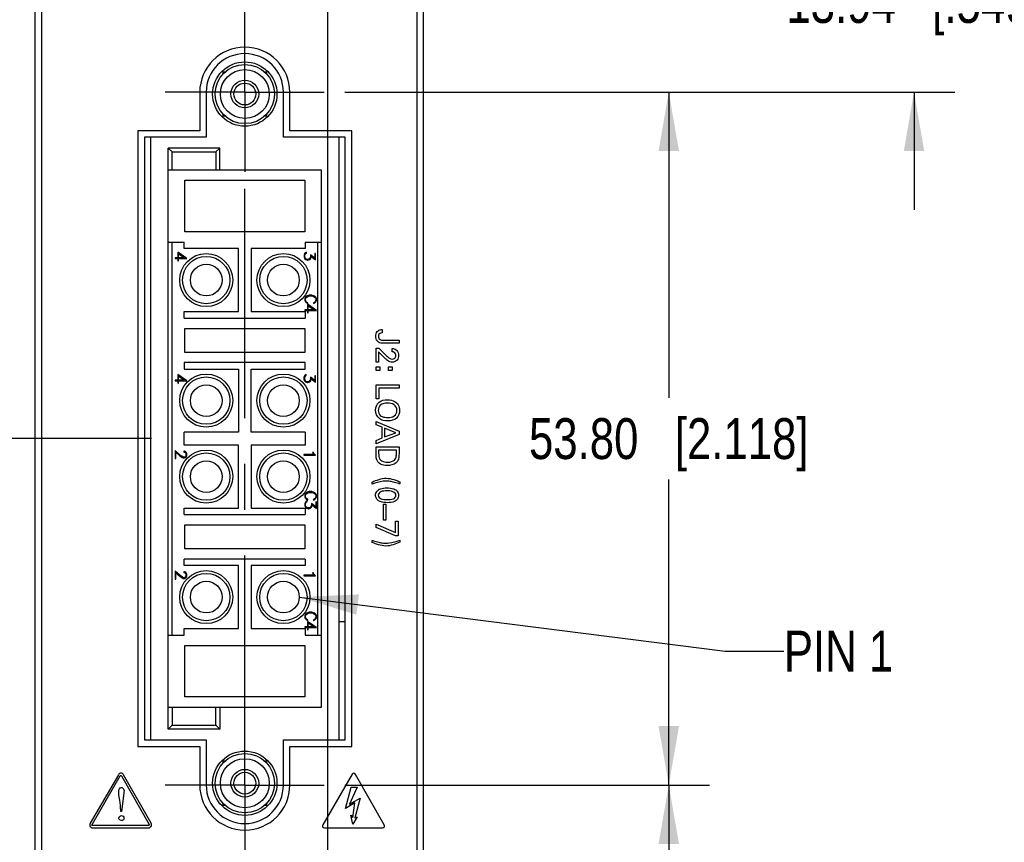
# Model space of a CAD drawing. Header units: inches. Extents: x 0 to 34, y 0 to 22.
# Tile 5 of 37: x 4.4 to 7.4, y 7.4 to 9.9. Entities that reach past the tile are written whole.
import ezdxf

# ---------------------------------------------------------------- set-up
doc = ezdxf.new("R2010")
doc.units = ezdxf.units.IN
doc.header["$LTSCALE"] = 1.87
doc.header["$MEASUREMENT"] = 0
doc.linetypes.add('CENTER', pattern=[0.6, 0.375, -0.075, 0.075, -0.075])
doc.layers.get('0').update_dxf_attribs({"linetype": 'CONTINUOUS'})
for name, color, linetype in [('02___PRT_ALL_AXES', 7, 'CONTINUOUS'), ('DETAIL', 7, 'CONTINUOUS'), ('DIMENSIONS', 7, 'CONTINUOUS')]:
    doc.layers.add(name, color=color, linetype=linetype)
doc.styles.get("Standard").update_dxf_attribs({"font": 'txt', "width": 0.8})
doc.dimstyles.new('DIMSTYLE_1', dxfattribs={"dimtxt": 0.125, "dimasz": 0.18, "dimexe": 0.125, "dimexo": 0.0625, "dimgap": 0.0625, "dimtad": 0, "dimtih": 1, "dimtoh": 1, "dimzin": 0, "dimdsep": 46, "dimtxsty": 'STANDARD', "dimblk": '_FILLED', "dimblk1": '_FILLED', "dimblk2": '_FILLED', "dimcen": 0.09, "dimazin": 0, "dimtp": 0.01, "dimtm": 0.01, "dimtfac": 1, "dimtofl": 0, "dimtmove": 0, "dimatfit": 3, "dimldrblk": '_FILLED', "dimfxl": 1, "dimtolj": 1, "dimtzin": 0, "dimarcsym": 0})
doc.dimstyles.get("Standard").update_dxf_attribs({"dimtxt": 0.125, "dimasz": 0.18, "dimexe": 0.125, "dimexo": 0.0625, "dimgap": 0.09, "dimtad": 0, "dimtih": 1, "dimtoh": 1, "dimzin": 0, "dimdsep": 46, "dimtxsty": 'STANDARD', "dimblk": '_FILLED', "dimblk1": '_FILLED', "dimblk2": '_FILLED', "dimcen": 0.09, "dimazin": 0, "dimtol": 1, "dimtp": 0.02, "dimtm": 0.02, "dimtfac": 1, "dimtofl": 0, "dimtmove": 0, "dimatfit": 3, "dimldrblk": '_FILLED', "dimfxl": 1, "dimtolj": 1, "dimtzin": 0, "dimarcsym": 0})

# ---------------------------------------------------------------- blocks, each defined once
blk = doc.blocks.new('_FILLED')
at = {"color": 0, "linetype": 'BYBLOCK'}
blk.add_solid([(0, 0), (-1, 0.174), (-1, -0.174)], dxfattribs=at)
blk = doc.blocks.new('*D3')
at = {"layer": 'DIMENSIONS', "color": 2, "linetype": 'CONTINUOUS'}
for p, q in [((5.3048, 12.8307), (5.3048, 3.996)), ((4.9048, 6.354), (4.9048, 3.996)), ((4.9048, 4.121), (4.5448, 4.121)), ((5.3048, 4.121), (5.6492, 4.121))]:
    blk.add_line(p, q, dxfattribs=at)
at = {"layer": 'DIMENSIONS', "color": 2, "linetype": 'CONTINUOUS', "xscale": 0.18, "yscale": 0.18, "zscale": 0.18}
blk.add_blockref('_FILLED', (4.9048, 4.121), dxfattribs=at)
at = {"layer": 'DIMENSIONS', "color": 2, "linetype": 'CONTINUOUS', "xscale": 0.18, "yscale": 0.18, "zscale": 0.18, "rotation": 180}
blk.add_blockref('_FILLED', (5.3048, 4.121), dxfattribs=at)
at = {"layer": 'DIMENSIONS', "color": 2, "linetype": 'CONTINUOUS', "insert": (5.7117, 4.1835), "char_height": 0.125, "width": 1.225, "attachment_point": 1, "line_spacing_factor": 0.9}
blk.add_mtext('10.16{\\ftxt.shx;\\W1.000000;\\H0.125000; }[.400]', dxfattribs=at)
blk = doc.blocks.new('*D4')
at = {"layer": 'DIMENSIONS', "color": 2, "linetype": 'CONTINUOUS'}
for p, q in [((5.3048, 12.8307), (5.3048, 5.496)), ((5.5989, 6.3794), (5.5989, 5.496)), ((5.3048, 5.621), (4.9448, 5.621)), ((5.5989, 5.621), (5.9631, 5.621))]:
    blk.add_line(p, q, dxfattribs=at)
at = {"layer": 'DIMENSIONS', "color": 2, "linetype": 'CONTINUOUS', "xscale": 0.18, "yscale": 0.18, "zscale": 0.18}
blk.add_blockref('_FILLED', (5.3048, 5.621), dxfattribs=at)
at = {"layer": 'DIMENSIONS', "color": 2, "linetype": 'CONTINUOUS', "xscale": 0.18, "yscale": 0.18, "zscale": 0.18, "rotation": 180}
blk.add_blockref('_FILLED', (5.5989, 5.621), dxfattribs=at)
at = {"layer": 'DIMENSIONS', "color": 2, "linetype": 'CONTINUOUS', "insert": (6.0256, 5.6835), "char_height": 0.125, "width": 1.125, "attachment_point": 1, "line_spacing_factor": 0.9}
blk.add_mtext('7.47{\\ftxt.shx;\\W1.000000;\\H0.125000; }[.294]', dxfattribs=at)
blk = doc.blocks.new('*D5')
at = {"layer": 'DIMENSIONS', "color": 2, "linetype": 'CONTINUOUS'}
for p, q in [((5.358, 9.7194), (6.4739, 9.7194)), ((6.3489, 9.7194), (6.3489, 8.7854)), ((6.3489, 7.6013), (6.3489, 8.5354)), ((5.358, 7.6013), (6.4739, 7.6013))]:
    blk.add_line(p, q, dxfattribs=at)
at = {"layer": 'DIMENSIONS', "color": 2, "linetype": 'CONTINUOUS', "xscale": 0.18, "yscale": 0.18, "zscale": 0.18}
for p, rotation in [((6.3489, 9.7194), 90), ((6.3489, 7.6013), 270)]:
    blk.add_blockref('_FILLED', p, dxfattribs=dict(at, rotation=rotation))
at = {"layer": 'DIMENSIONS', "color": 2, "linetype": 'CONTINUOUS', "insert": (6.3489, 8.7229), "char_height": 0.125, "width": 1.325, "attachment_point": 2, "line_spacing_factor": 0.9}
blk.add_mtext('53.80{\\ftxt.shx;\\W1.000000;\\H0.125000; }[2.118]', dxfattribs=at)
blk = doc.blocks.new('*D6')
at = {"layer": 'DIMENSIONS', "color": 2, "linetype": 'CONTINUOUS'}
for p, q in [((7.0989, 10.2682), (7.0989, 10.6282)), ((5.358, 10.2682), (7.2239, 10.2682)), ((5.358, 9.7194), (7.2239, 9.7194)), ((7.0989, 9.7194), (7.0989, 9.3594))]:
    blk.add_line(p, q, dxfattribs=at)
at = {"layer": 'DIMENSIONS', "color": 2, "linetype": 'CONTINUOUS', "xscale": 0.18, "yscale": 0.18, "zscale": 0.18}
for p, rotation in [((7.0989, 10.2682), 270), ((7.0989, 9.7194), 90)]:
    blk.add_blockref('_FILLED', p, dxfattribs=dict(at, rotation=rotation))
at = {"layer": 'DIMENSIONS', "color": 2, "linetype": 'CONTINUOUS', "insert": (7.0989, 10.0563), "char_height": 0.125, "width": 1.225, "attachment_point": 2, "line_spacing_factor": 0.9}
blk.add_mtext('13.94{\\ftxt.shx;\\W1.000000;\\H0.125000; }[.549]', dxfattribs=at)
blk = doc.blocks.new('*D11')
at = {"layer": 'DIMENSIONS', "color": 2, "linetype": 'CONTINUOUS'}
for p, q in [((4.7497, 11.3273), (3.5357, 11.3273)), ((3.6607, 11.3273), (3.6607, 10.1188)), ((3.6607, 8.6604), (3.6607, 9.8688)), ((4.7556, 8.6604), (3.5357, 8.6604))]:
    blk.add_line(p, q, dxfattribs=at)
at = {"layer": 'DIMENSIONS', "color": 2, "linetype": 'CONTINUOUS', "xscale": 0.18, "yscale": 0.18, "zscale": 0.18}
for p, rotation in [((3.6607, 11.3273), 90), ((3.6607, 8.6604), 270)]:
    blk.add_blockref('_FILLED', p, dxfattribs=dict(at, rotation=rotation))
at = {"layer": 'DIMENSIONS', "color": 2, "linetype": 'CONTINUOUS', "insert": (3.6607, 10.0563), "char_height": 0.125, "width": 1.325, "attachment_point": 2, "line_spacing_factor": 0.9}
blk.add_mtext('67.74{\\ftxt.shx;\\W1.000000;\\H0.125000; }[2.667]', dxfattribs=at)
blk = doc.blocks.new('*D12')
at = {"layer": 'DIMENSIONS', "color": 2, "linetype": 'CONTINUOUS'}
for p, q in [((4.7675, 8.6604), (3.5357, 8.6604)), ((3.6607, 8.6604), (3.6607, 7.7382)), ((3.6607, 6.566), (3.6607, 7.4882)), ((4.6928, 6.566), (3.5357, 6.566))]:
    blk.add_line(p, q, dxfattribs=at)
at = {"layer": 'DIMENSIONS', "color": 2, "linetype": 'CONTINUOUS', "xscale": 0.18, "yscale": 0.18, "zscale": 0.18}
for p, rotation in [((3.6607, 8.6604), 90), ((3.6607, 6.566), 270)]:
    blk.add_blockref('_FILLED', p, dxfattribs=dict(at, rotation=rotation))
at = {"layer": 'DIMENSIONS', "color": 2, "linetype": 'CONTINUOUS', "insert": (3.6607, 7.6757), "char_height": 0.125, "width": 1.325, "attachment_point": 2, "line_spacing_factor": 0.9}
blk.add_mtext('53.20{\\ftxt.shx;\\W1.000000;\\H0.125000; }[2.094]', dxfattribs=at)
blk = doc.blocks.new('*D14')
at = {"layer": 'DIMENSIONS', "color": 2, "linetype": 'CONTINUOUS'}
for p, q in [((5.358, 7.6013), (6.4739, 7.6013)), ((6.3489, 7.6013), (6.3489, 7.1111)), ((6.3489, 6.371), (6.3489, 6.8611)), ((5.4613, 6.371), (6.4739, 6.371))]:
    blk.add_line(p, q, dxfattribs=at)
at = {"layer": 'DIMENSIONS', "color": 2, "linetype": 'CONTINUOUS', "xscale": 0.18, "yscale": 0.18, "zscale": 0.18}
for p, rotation in [((6.3489, 7.6013), 90), ((6.3489, 6.371), 270)]:
    blk.add_blockref('_FILLED', p, dxfattribs=dict(at, rotation=rotation))
at = {"layer": 'DIMENSIONS', "color": 2, "linetype": 'CONTINUOUS', "insert": (6.3489, 7.0486), "char_height": 0.125, "width": 1.325, "attachment_point": 2, "line_spacing_factor": 0.9}
blk.add_mtext('31.25{\\ftxt.shx;\\W1.000000;\\H0.125000; }[1.230]', dxfattribs=at)

msp = doc.modelspace()

# ---------------------------------------------------------------- linework, layer by layer
at = {"color": 7, "linetype": 'CONTINUOUS'}
for p, q in [((4.4107, 13.2588), (4.4107, 6.4419)), ((5.5989, 6.4419), (5.5989, 13.2588)), ((4.4303, 13.2194), (4.4303, 6.4812)), ((5.5792, 6.4812), (5.5792, 13.2194)), ((4.9855, 9.7808), (4.9855, 9.7749)), ((4.9914, 9.7808), (4.9855, 9.7808)), ((5.1193, 9.7808), (5.1134, 9.7808)), ((5.1193, 9.7749), (5.1193, 9.7808)), ((4.9855, 9.6529), (4.9855, 9.647)), ((4.9855, 9.647), (4.9914, 9.647)), ((5.1134, 9.647), (5.1193, 9.647)), ((5.1193, 9.647), (5.1193, 9.6529)), ((4.765, 7.7391), (4.765, 9.5816)), ((5.3398, 9.5816), (5.3398, 7.7391)), ((4.9756, 9.5486), (4.8181, 9.5486)), ((4.8181, 9.5486), (4.83, 9.5367)), ((4.8181, 7.7722), (4.8181, 9.5486)), ((4.9756, 9.5486), (4.9638, 9.5367)), ((4.9756, 9.4816), (4.9756, 9.5486)), ((4.83, 9.5367), (4.9638, 9.5367)), ((4.83, 9.4816), (4.83, 9.5367)), ((4.9638, 9.5367), (4.9638, 9.4816)), ((5.2866, 9.4816), (4.8181, 9.4816)), ((5.2866, 7.8391), (5.2866, 9.4816)), ((4.8693, 9.4501), (5.2355, 9.4501)), ((4.8693, 9.2926), (4.8693, 9.4501)), ((5.2355, 9.4501), (5.2355, 9.2926)), ((5.2355, 9.2926), (4.8693, 9.2926)), ((4.8181, 9.2612), (4.8674, 9.2612)), ((4.83, 8.0596), (4.83, 9.2612)), ((4.8674, 9.2415), (4.8674, 9.2612)), ((5.2374, 9.2612), (5.2866, 9.2612)), ((5.2374, 9.2612), (5.2374, 9.2415)), ((5.2748, 9.2612), (5.2748, 8.0596)), ((4.8747, 9.2115), (4.8476, 9.2301)), ((4.8476, 9.2301), (4.8476, 9.2132)), ((4.8497, 9.2258), (4.868, 9.2132)), ((4.8497, 9.2132), (4.8497, 9.2258)), ((5.0327, 9.2415), (4.8674, 9.2415)), ((5.0327, 9.0486), (5.0327, 9.2415)), ((5.2374, 9.2415), (5.0721, 9.2415)), ((5.0721, 9.2415), (5.0721, 9.0486)), ((5.2351, 9.2264), (5.2335, 9.2213)), ((5.2335, 9.2213), (5.2335, 9.2162)), ((5.2335, 9.2162), (5.2352, 9.2111)), ((5.2367, 9.2282), (5.2351, 9.2264)), ((5.2357, 9.2211), (5.2383, 9.2265)), ((5.2357, 9.2163), (5.2357, 9.2211)), ((5.2368, 9.2131), (5.2357, 9.2163)), ((5.2406, 9.2301), (5.2367, 9.2282)), ((5.2383, 9.2265), (5.2406, 9.2276)), ((5.2406, 9.2276), (5.2406, 9.2301)), ((5.2533, 9.2163), (5.2522, 9.2131)), ((5.2667, 9.2117), (5.2533, 9.222)), ((5.2533, 9.222), (5.2533, 9.2163)), ((5.254, 9.2111), (5.2557, 9.2162)), ((5.2557, 9.2175), (5.2689, 9.2071)), ((5.2557, 9.2162), (5.2557, 9.2175)), ((5.2689, 9.2266), (5.2667, 9.2266)), ((5.2667, 9.2266), (5.2667, 9.2117)), ((5.2689, 9.2071), (5.2689, 9.2266)), ((4.8476, 9.2132), (4.8392, 9.2132)), ((4.8392, 9.2132), (4.8392, 9.211)), ((4.8392, 9.211), (4.8476, 9.211)), ((4.8476, 9.211), (4.8476, 9.2044)), ((4.8476, 9.2044), (4.8497, 9.2044)), ((4.868, 9.2132), (4.8497, 9.2132)), ((4.8497, 9.211), (4.8747, 9.211)), ((4.8497, 9.2044), (4.8497, 9.211)), ((4.8747, 9.211), (4.8747, 9.2115)), ((5.2352, 9.2111), (5.2386, 9.2077)), ((5.2383, 9.2109), (5.2368, 9.2131)), ((5.2405, 9.2094), (5.2383, 9.2109)), ((5.2386, 9.2077), (5.2437, 9.206)), ((5.2437, 9.2084), (5.2405, 9.2094)), ((5.2453, 9.2084), (5.2437, 9.2084)), ((5.2437, 9.206), (5.2455, 9.206)), ((5.2485, 9.2094), (5.2453, 9.2084)), ((5.2455, 9.206), (5.2506, 9.2077)), ((5.2508, 9.2109), (5.2485, 9.2094)), ((5.2506, 9.2077), (5.254, 9.2111)), ((5.2522, 9.2131), (5.2508, 9.2109)), ((5.241, 9.0959), (5.2376, 9.0924)), ((5.2397, 9.092), (5.2446, 9.0952)), ((5.2444, 9.0974), (5.241, 9.0959)), ((5.2495, 9.099), (5.2444, 9.0974)), ((5.2446, 9.0952), (5.2495, 9.0968)), ((5.2578, 9.099), (5.2495, 9.099)), ((5.2495, 9.0968), (5.2578, 9.0968)), ((5.2629, 9.0974), (5.2578, 9.099)), ((5.2578, 9.0968), (5.2627, 9.0952)), ((5.2627, 9.0952), (5.2676, 9.092)), ((5.2663, 9.0959), (5.2629, 9.0974)), ((5.2697, 9.0924), (5.2663, 9.0959)), ((5.2376, 9.0924), (5.2359, 9.089)), ((5.2359, 9.089), (5.2359, 9.0822)), ((5.2359, 9.0822), (5.2375, 9.0787)), ((5.2375, 9.0787), (5.2408, 9.0754)), ((5.2381, 9.0888), (5.2397, 9.092)), ((5.2381, 9.0824), (5.2381, 9.0888)), ((5.2397, 9.0792), (5.2381, 9.0824)), ((5.2413, 9.0777), (5.2397, 9.0792)), ((5.2408, 9.0754), (5.2447, 9.0734)), ((5.2447, 9.0759), (5.2413, 9.0777)), ((5.2714, 9.0524), (5.2442, 9.071)), ((5.2442, 9.071), (5.2442, 9.054)), ((5.2447, 9.0734), (5.2447, 9.0759)), ((5.2464, 9.0667), (5.2647, 9.054)), ((5.2464, 9.054), (5.2464, 9.0667)), ((5.266, 9.0777), (5.2626, 9.0759)), ((5.2626, 9.0759), (5.2626, 9.0734)), ((5.2626, 9.0734), (5.2665, 9.0754)), ((5.2676, 9.0792), (5.266, 9.0777)), ((5.2665, 9.0754), (5.2698, 9.0787)), ((5.2676, 9.092), (5.2692, 9.0888)), ((5.2692, 9.0824), (5.2676, 9.0792)), ((5.2692, 9.0888), (5.2692, 9.0824)), ((5.2714, 9.089), (5.2697, 9.0924)), ((5.2698, 9.0787), (5.2714, 9.0822)), ((5.2714, 9.0822), (5.2714, 9.089)), ((4.8674, 9.0486), (5.0327, 9.0486)), ((4.8674, 9.0289), (4.8674, 9.0486)), ((5.0721, 9.0486), (5.2374, 9.0486)), ((5.2442, 9.054), (5.2359, 9.054)), ((5.2359, 9.054), (5.2359, 9.0518)), ((5.2359, 9.0518), (5.2442, 9.0518)), ((5.2374, 9.0486), (5.2374, 9.0289)), ((5.2442, 9.0518), (5.2442, 9.0452)), ((5.2442, 9.0452), (5.2464, 9.0452)), ((5.2647, 9.054), (5.2464, 9.054)), ((5.2464, 9.0518), (5.2714, 9.0518)), ((5.2464, 9.0452), (5.2464, 9.0518)), ((5.2714, 9.0518), (5.2714, 9.0524)), ((4.8674, 9.0289), (5.2374, 9.0289)), ((4.8693, 8.9974), (5.2355, 8.9974)), ((4.8693, 8.9241), (4.8693, 8.9974)), ((5.2355, 8.9974), (5.2355, 8.9241)), ((5.2355, 8.9241), (4.8693, 8.9241)), ((5.2374, 8.8926), (4.8674, 8.8926)), ((4.8674, 8.8926), (4.8674, 8.873)), ((5.2374, 8.873), (5.2374, 8.8926)), ((4.8747, 8.8373), (4.8476, 8.856)), ((4.8476, 8.856), (4.8476, 8.839)), ((4.8674, 8.873), (5.0327, 8.873)), ((5.0327, 8.873), (5.0327, 8.6801)), ((5.0721, 8.873), (5.2374, 8.873)), ((5.0721, 8.6801), (5.0721, 8.873)), ((5.2365, 8.854), (5.2348, 8.8522)), ((5.2404, 8.8559), (5.2365, 8.854)), ((5.2381, 8.8523), (5.2404, 8.8534)), ((5.2404, 8.8534), (5.2404, 8.8559)), ((4.8476, 8.839), (4.8393, 8.839)), ((4.8393, 8.839), (4.8393, 8.8368)), ((4.8393, 8.8368), (4.8476, 8.8368)), ((4.8476, 8.8368), (4.8476, 8.8302)), ((4.8476, 8.8302), (4.8498, 8.8302)), ((4.8498, 8.8517), (4.868, 8.839)), ((4.8498, 8.839), (4.8498, 8.8517)), ((4.868, 8.839), (4.8498, 8.839)), ((4.8498, 8.8368), (4.8747, 8.8368)), ((4.8498, 8.8302), (4.8498, 8.8368)), ((4.8747, 8.8368), (4.8747, 8.8373)), ((5.2348, 8.8522), (5.2333, 8.8471)), ((5.2333, 8.8471), (5.2333, 8.842)), ((5.2333, 8.842), (5.235, 8.8369)), ((5.235, 8.8369), (5.2384, 8.8335)), ((5.2355, 8.847), (5.2381, 8.8523)), ((5.2355, 8.8421), (5.2355, 8.847)), ((5.2366, 8.839), (5.2355, 8.8421)), ((5.2381, 8.8368), (5.2366, 8.839)), ((5.2403, 8.8353), (5.2381, 8.8368)), ((5.2384, 8.8335), (5.2435, 8.8318)), ((5.2435, 8.8342), (5.2403, 8.8353)), ((5.2451, 8.8342), (5.2435, 8.8342)), ((5.2435, 8.8318), (5.2453, 8.8318)), ((5.2483, 8.8353), (5.2451, 8.8342)), ((5.2453, 8.8318), (5.2503, 8.8335)), ((5.2505, 8.8368), (5.2483, 8.8353)), ((5.2503, 8.8335), (5.2538, 8.8369)), ((5.252, 8.839), (5.2505, 8.8368)), ((5.2531, 8.8421), (5.252, 8.839)), ((5.2665, 8.8376), (5.2531, 8.8478)), ((5.2531, 8.8478), (5.2531, 8.8421)), ((5.2538, 8.8369), (5.2555, 8.842)), ((5.2555, 8.8433), (5.2687, 8.8329)), ((5.2555, 8.842), (5.2555, 8.8433)), ((5.2687, 8.8524), (5.2665, 8.8524)), ((5.2665, 8.8524), (5.2665, 8.8376)), ((5.2687, 8.8329), (5.2687, 8.8524)), ((5.0327, 8.6801), (4.8674, 8.6801)), ((4.8674, 8.6407), (4.8674, 8.6801)), ((5.2374, 8.6801), (5.0721, 8.6801)), ((5.2374, 8.6801), (5.2374, 8.6407)), ((4.8548, 8.6101), (4.8393, 8.6239)), ((4.8393, 8.6239), (4.8393, 8.5995)), ((4.8415, 8.6189), (4.8541, 8.6079)), ((4.8415, 8.5995), (4.8415, 8.6189)), ((4.868, 8.6218), (4.8659, 8.6218)), ((4.8659, 8.6218), (4.8659, 8.6194)), ((4.8659, 8.6194), (4.8678, 8.6194)), ((5.0327, 8.6407), (4.8674, 8.6407)), ((4.8678, 8.6194), (4.8709, 8.6178)), ((4.8715, 8.6201), (4.868, 8.6218)), ((4.8709, 8.6178), (4.8725, 8.6147)), ((4.8731, 8.6183), (4.8715, 8.6201)), ((4.8725, 8.6147), (4.8725, 8.6083)), ((4.8747, 8.6149), (4.8731, 8.6183)), ((4.8747, 8.6081), (4.8747, 8.6149)), ((5.0327, 8.4478), (5.0327, 8.6407)), ((5.2374, 8.6407), (5.0721, 8.6407)), ((5.0721, 8.6407), (5.0721, 8.4478)), ((5.262, 8.6181), (5.2595, 8.6181)), ((5.2595, 8.6181), (5.2614, 8.6142)), ((5.2614, 8.6142), (5.2641, 8.6115)), ((5.2637, 8.6147), (5.262, 8.6181)), ((5.2687, 8.6098), (5.2637, 8.6147)), ((4.8393, 8.5995), (4.8415, 8.5995)), ((4.8541, 8.6079), (4.8608, 8.6029)), ((4.8614, 8.6052), (4.8548, 8.6101)), ((4.8608, 8.6029), (4.8642, 8.6012)), ((4.8647, 8.6036), (4.8614, 8.6052)), ((4.8642, 8.6012), (4.8678, 8.6012)), ((4.8678, 8.6036), (4.8647, 8.6036)), ((4.8709, 8.6051), (4.8678, 8.6036)), ((4.8678, 8.6012), (4.8712, 8.6029)), ((4.8725, 8.6083), (4.8709, 8.6051)), ((4.8712, 8.6029), (4.873, 8.6046)), ((4.873, 8.6046), (4.8747, 8.6081)), ((5.2641, 8.6115), (5.2333, 8.6115)), ((5.2333, 8.6115), (5.2333, 8.6093)), ((5.2333, 8.6093), (5.2687, 8.6093)), ((5.2687, 8.6093), (5.2687, 8.6098)), ((5.2376, 8.4917), (5.2359, 8.4882)), ((5.241, 8.4951), (5.2376, 8.4917)), ((5.2381, 8.488), (5.2397, 8.4912)), ((5.2397, 8.4912), (5.2446, 8.4944)), ((5.2444, 8.4967), (5.241, 8.4951)), ((5.2495, 8.4982), (5.2444, 8.4967)), ((5.2446, 8.4944), (5.2495, 8.496)), ((5.2578, 8.4982), (5.2495, 8.4982)), ((5.2495, 8.496), (5.2578, 8.496)), ((5.2629, 8.4967), (5.2578, 8.4982)), ((5.2578, 8.496), (5.2627, 8.4944)), ((5.2627, 8.4944), (5.2676, 8.4912)), ((5.2663, 8.4951), (5.2629, 8.4967)), ((5.2697, 8.4917), (5.2663, 8.4951)), ((5.2676, 8.4912), (5.2692, 8.488)), ((5.2714, 8.4882), (5.2697, 8.4917)), ((5.2359, 8.4882), (5.2359, 8.4814)), ((5.2359, 8.4814), (5.2375, 8.478)), ((5.2375, 8.4664), (5.2359, 8.4613)), ((5.2359, 8.4613), (5.2359, 8.4563)), ((5.2375, 8.478), (5.2408, 8.4746)), ((5.2392, 8.4682), (5.2375, 8.4664)), ((5.2381, 8.4816), (5.2381, 8.488)), ((5.2397, 8.4784), (5.2381, 8.4816)), ((5.2381, 8.4612), (5.2408, 8.4666)), ((5.2381, 8.4564), (5.2381, 8.4612)), ((5.2431, 8.4702), (5.2392, 8.4682)), ((5.2413, 8.4769), (5.2397, 8.4784)), ((5.2408, 8.4746), (5.2447, 8.4726)), ((5.2408, 8.4666), (5.2431, 8.4677)), ((5.2447, 8.4751), (5.2413, 8.4769)), ((5.2431, 8.4677), (5.2431, 8.4702)), ((5.2447, 8.4726), (5.2447, 8.4751)), ((5.2692, 8.4518), (5.2558, 8.4621)), ((5.2558, 8.4621), (5.2558, 8.4564)), ((5.266, 8.4769), (5.2626, 8.4751)), ((5.2626, 8.4751), (5.2626, 8.4726)), ((5.2626, 8.4726), (5.2665, 8.4746)), ((5.2676, 8.4784), (5.266, 8.4769)), ((5.2665, 8.4746), (5.2698, 8.478)), ((5.2692, 8.4816), (5.2676, 8.4784)), ((5.2692, 8.488), (5.2692, 8.4816)), ((5.2714, 8.4666), (5.2692, 8.4666)), ((5.2692, 8.4666), (5.2692, 8.4518)), ((5.2698, 8.478), (5.2714, 8.4814)), ((5.2714, 8.4814), (5.2714, 8.4882)), ((5.2714, 8.4472), (5.2714, 8.4666)), ((4.8674, 8.4478), (5.0327, 8.4478)), ((4.8674, 8.4281), (4.8674, 8.4478)), ((5.0721, 8.4478), (5.2374, 8.4478)), ((5.2359, 8.4563), (5.2376, 8.4512)), ((5.2374, 8.4478), (5.2374, 8.4281)), ((5.2376, 8.4512), (5.2411, 8.4477)), ((5.2392, 8.4532), (5.2381, 8.4564)), ((5.2407, 8.451), (5.2392, 8.4532)), ((5.2429, 8.4495), (5.2407, 8.451)), ((5.2411, 8.4477), (5.2462, 8.446)), ((5.2462, 8.4484), (5.2429, 8.4495)), ((5.2477, 8.4484), (5.2462, 8.4484)), ((5.2462, 8.446), (5.2479, 8.446)), ((5.2509, 8.4495), (5.2477, 8.4484)), ((5.2479, 8.446), (5.253, 8.4477)), ((5.2532, 8.451), (5.2509, 8.4495)), ((5.253, 8.4477), (5.2565, 8.4512)), ((5.2547, 8.4532), (5.2532, 8.451)), ((5.2558, 8.4564), (5.2547, 8.4532)), ((5.2565, 8.4512), (5.2582, 8.4563)), ((5.2582, 8.4576), (5.2714, 8.4472)), ((5.2582, 8.4563), (5.2582, 8.4576)), ((4.8674, 8.4281), (5.2374, 8.4281)), ((4.8693, 8.3966), (5.2355, 8.3966)), ((4.8693, 8.3234), (4.8693, 8.3966)), ((5.2355, 8.3966), (5.2355, 8.3234)), ((5.2355, 8.3234), (4.8693, 8.3234)), ((5.2374, 8.2919), (4.8674, 8.2919)), ((4.8674, 8.2722), (4.8674, 8.2919)), ((5.2374, 8.2919), (5.2374, 8.2722)), ((4.8548, 8.2416), (4.8393, 8.2554)), ((4.8393, 8.2554), (4.8393, 8.231)), ((4.8415, 8.2504), (4.8541, 8.2394)), ((4.8415, 8.231), (4.8415, 8.2504)), ((4.868, 8.2533), (4.8659, 8.2533)), ((4.8659, 8.2533), (4.8659, 8.2509)), ((4.8659, 8.2509), (4.8678, 8.2509)), ((5.0327, 8.2722), (4.8674, 8.2722)), ((4.8678, 8.2509), (4.8709, 8.2493)), ((4.8715, 8.2516), (4.868, 8.2533)), ((4.8731, 8.2498), (4.8715, 8.2516)), ((5.0327, 8.0793), (5.0327, 8.2722)), ((5.2374, 8.2722), (5.0721, 8.2722)), ((5.0721, 8.2722), (5.0721, 8.0793)), ((4.8393, 8.231), (4.8415, 8.231)), ((4.8541, 8.2394), (4.8608, 8.2344)), ((4.8614, 8.2367), (4.8548, 8.2416)), ((4.8608, 8.2344), (4.8642, 8.2326)), ((4.8647, 8.2351), (4.8614, 8.2367)), ((4.8642, 8.2326), (4.8678, 8.2326)), ((4.8678, 8.2351), (4.8647, 8.2351)), ((4.8709, 8.2366), (4.8678, 8.2351)), ((4.8678, 8.2326), (4.8712, 8.2344)), ((4.8709, 8.2493), (4.8725, 8.2462)), ((4.8725, 8.2398), (4.8709, 8.2366)), ((4.8712, 8.2344), (4.873, 8.2361)), ((4.8725, 8.2462), (4.8725, 8.2398)), ((4.873, 8.2361), (4.8747, 8.2395)), ((4.8747, 8.2464), (4.8731, 8.2498)), ((4.8747, 8.2395), (4.8747, 8.2464)), ((5.2641, 8.243), (5.2333, 8.243)), ((5.2333, 8.243), (5.2333, 8.2408)), ((5.2333, 8.2408), (5.2687, 8.2408)), ((5.262, 8.2496), (5.2595, 8.2496)), ((5.2595, 8.2496), (5.2614, 8.2457)), ((5.2614, 8.2457), (5.2641, 8.243)), ((5.2637, 8.2462), (5.262, 8.2496)), ((5.2687, 8.2413), (5.2637, 8.2462)), ((5.2687, 8.2408), (5.2687, 8.2413)), ((5.2376, 8.1232), (5.2359, 8.1197)), ((5.2359, 8.1197), (5.2359, 8.1129)), ((5.2359, 8.1129), (5.2375, 8.1095)), ((5.2375, 8.1095), (5.2408, 8.1061)), ((5.241, 8.1266), (5.2376, 8.1232)), ((5.2381, 8.1195), (5.2397, 8.1227)), ((5.2381, 8.1131), (5.2381, 8.1195)), ((5.2397, 8.1099), (5.2381, 8.1131)), ((5.2397, 8.1227), (5.2446, 8.1259)), ((5.2413, 8.1084), (5.2397, 8.1099)), ((5.2408, 8.1061), (5.2447, 8.1041)), ((5.2444, 8.1281), (5.241, 8.1266)), ((5.2447, 8.1066), (5.2413, 8.1084)), ((5.2714, 8.0831), (5.2442, 8.1017)), ((5.2442, 8.1017), (5.2442, 8.0847)), ((5.2495, 8.1297), (5.2444, 8.1281)), ((5.2446, 8.1259), (5.2495, 8.1275)), ((5.2447, 8.1041), (5.2447, 8.1066)), ((5.2578, 8.1297), (5.2495, 8.1297)), ((5.2495, 8.1275), (5.2578, 8.1275)), ((5.2629, 8.1281), (5.2578, 8.1297)), ((5.2578, 8.1275), (5.2627, 8.1259)), ((5.266, 8.1084), (5.2626, 8.1066)), ((5.2626, 8.1066), (5.2626, 8.1041)), ((5.2626, 8.1041), (5.2665, 8.1061)), ((5.2627, 8.1259), (5.2676, 8.1227)), ((5.2663, 8.1266), (5.2629, 8.1281)), ((5.2676, 8.1099), (5.266, 8.1084)), ((5.2697, 8.1232), (5.2663, 8.1266)), ((5.2665, 8.1061), (5.2698, 8.1095)), ((5.2676, 8.1227), (5.2692, 8.1195)), ((5.2692, 8.1131), (5.2676, 8.1099)), ((5.2692, 8.1195), (5.2692, 8.1131)), ((5.2714, 8.1197), (5.2697, 8.1232)), ((5.2698, 8.1095), (5.2714, 8.1129)), ((5.2714, 8.1129), (5.2714, 8.1197)), ((5.3595, 8.1002), (5.3398, 8.1002)), ((4.8674, 8.0793), (5.0327, 8.0793)), ((4.8674, 8.0596), (4.8674, 8.0793)), ((5.0721, 8.0793), (5.2374, 8.0793)), ((5.2442, 8.0847), (5.2359, 8.0847)), ((5.2359, 8.0847), (5.2359, 8.0825)), ((5.2359, 8.0825), (5.2442, 8.0825)), ((5.2374, 8.0793), (5.2374, 8.0596)), ((5.2442, 8.0825), (5.2442, 8.0759)), ((5.2442, 8.0759), (5.2464, 8.0759)), ((5.2464, 8.0974), (5.2647, 8.0847)), ((5.2464, 8.0847), (5.2464, 8.0974)), ((5.2647, 8.0847), (5.2464, 8.0847)), ((5.2464, 8.0825), (5.2714, 8.0825)), ((5.2464, 8.0759), (5.2464, 8.0825)), ((5.2714, 8.0825), (5.2714, 8.0831)), ((4.8181, 8.0596), (4.8674, 8.0596)), ((5.2374, 8.0596), (5.2866, 8.0596)), ((4.8693, 8.0281), (5.2355, 8.0281)), ((4.8693, 7.8706), (4.8693, 8.0281)), ((5.2355, 8.0281), (5.2355, 7.8706)), ((5.2355, 7.8706), (4.8693, 7.8706)), ((4.8181, 7.8391), (5.2866, 7.8391)), ((4.83, 7.8391), (4.83, 7.784)), ((4.9638, 7.784), (4.9638, 7.8391)), ((4.9756, 7.8391), (4.9756, 7.7722)), ((4.8181, 7.7722), (4.83, 7.784)), ((4.9756, 7.7722), (4.8181, 7.7722)), ((4.83, 7.784), (4.9638, 7.784)), ((4.9756, 7.7722), (4.9638, 7.784)), ((4.9916, 7.6738), (4.9855, 7.6738)), ((4.9855, 7.6738), (4.9855, 7.6677)), ((5.1193, 7.6738), (5.1131, 7.6738)), ((5.1193, 7.6676), (5.1193, 7.6738)), ((4.9855, 7.546), (4.9855, 7.5399)), ((4.9855, 7.5399), (4.9916, 7.5399)), ((5.1131, 7.5399), (5.1193, 7.5399)), ((5.1193, 7.5399), (5.1193, 7.5461))]:
    msp.add_line(p, q, dxfattribs=at)
at = {"color": 40, "linetype": 'CONTINUOUS'}
for p, q in [((5.4728, 8.9938), (5.4728, 8.9835)), ((5.5239, 8.9518), (5.4726, 8.9518)), ((5.4752, 8.9616), (5.5239, 8.9616)), ((5.5239, 8.9616), (5.5239, 8.9518)), ((5.4537, 8.9367), (5.4626, 8.9367)), ((5.4537, 8.8939), (5.4537, 8.9367)), ((5.4726, 8.9141), (5.4614, 8.9259)), ((5.4614, 8.9259), (5.4614, 8.8939)), ((5.4626, 8.9367), (5.4799, 8.9191)), ((5.5026, 8.9255), (5.5026, 8.9357)), ((5.4614, 8.8939), (5.4537, 8.8939)), ((5.4537, 8.8797), (5.4652, 8.8797)), ((5.4537, 8.8689), (5.4537, 8.8797)), ((5.4652, 8.8689), (5.4537, 8.8689)), ((5.4652, 8.8797), (5.4652, 8.8689)), ((5.4915, 8.8797), (5.503, 8.8797)), ((5.4915, 8.8689), (5.4915, 8.8797)), ((5.503, 8.8689), (5.4915, 8.8689)), ((5.503, 8.8797), (5.503, 8.8689)), ((5.4537, 8.8247), (5.5239, 8.8247)), ((5.4537, 8.7824), (5.4537, 8.8247)), ((5.5239, 8.8247), (5.5239, 8.815)), ((5.5239, 8.815), (5.4624, 8.815)), ((5.4624, 8.815), (5.4624, 8.7824)), ((5.4624, 8.7824), (5.4537, 8.7824)), ((5.4537, 8.7129), (5.5239, 8.6833)), ((5.4537, 8.7029), (5.4537, 8.7129)), ((5.472, 8.6953), (5.4537, 8.7029)), ((5.5239, 8.6729), (5.4537, 8.6445)), ((5.472, 8.6627), (5.472, 8.6953)), ((5.5143, 8.6785), (5.4799, 8.6922)), ((5.4799, 8.6922), (5.4799, 8.6656)), ((5.4799, 8.6656), (5.5143, 8.6785)), ((5.5239, 8.6833), (5.5239, 8.6729)), ((5.4537, 8.6551), (5.472, 8.6627)), ((5.4537, 8.6445), (5.4537, 8.6551)), ((5.4537, 8.635), (5.5239, 8.635)), ((5.4537, 8.6153), (5.4537, 8.635)), ((5.5159, 8.6253), (5.4617, 8.6253)), ((5.4617, 8.6253), (5.4617, 8.6157)), ((5.5159, 8.6136), (5.5159, 8.6253)), ((5.5239, 8.635), (5.5239, 8.6147)), ((5.4417, 8.5213), (5.4417, 8.5277)), ((5.5269, 8.5283), (5.5269, 8.5219)), ((5.4762, 8.4599), (5.4832, 8.4599)), ((5.4762, 8.4113), (5.4762, 8.4599)), ((5.4832, 8.4599), (5.4832, 8.4113)), ((5.4832, 8.4113), (5.4762, 8.4113)), ((5.513, 8.4079), (5.521, 8.4079)), ((5.513, 8.3733), (5.513, 8.4079)), ((5.521, 8.4079), (5.521, 8.3634)), ((5.4537, 8.3991), (5.513, 8.3733)), ((5.4537, 8.3881), (5.4537, 8.3991)), ((5.5128, 8.3634), (5.4537, 8.3881)), ((5.4417, 8.3428), (5.4417, 8.3493)), ((5.521, 8.3634), (5.5128, 8.3634)), ((5.5269, 8.3498), (5.5269, 8.3435)), ((4.6657, 7.6324), (4.5794, 7.4842)), ((4.5854, 7.4808), (4.6715, 7.629)), ((4.6755, 7.629), (4.7596, 7.4809)), ((4.7656, 7.4842), (4.6814, 7.6323)), ((5.3806, 7.634), (5.2907, 7.4794)), ((5.4786, 7.4795), (5.3909, 7.6339)), ((5.36, 7.5293), (5.378, 7.5946)), ((5.3958, 7.5946), (5.373, 7.5427)), ((5.378, 7.5946), (5.3958, 7.5946)), ((4.6824, 7.5767), (4.6757, 7.5199)), ((5.373, 7.5427), (5.4053, 7.5611)), ((5.4053, 7.5611), (5.3891, 7.5011)), ((4.6737, 7.5199), (4.6725, 7.536)), ((5.3891, 7.5463), (5.36, 7.5293)), ((5.3829, 7.5016), (5.3891, 7.5463)), ((4.6757, 7.5199), (4.6737, 7.5199)), ((5.3771, 7.5092), (5.3829, 7.5016)), ((5.3824, 7.4819), (5.3771, 7.5092)), ((5.3963, 7.5042), (5.3824, 7.4819)), ((5.3891, 7.5011), (5.3963, 7.5042)), ((4.7575, 7.4774), (4.5873, 7.4774)), ((4.5873, 7.4705), (4.7575, 7.4705)), ((5.2959, 7.4705), (5.4734, 7.4705))]:
    msp.add_line(p, q, dxfattribs=at)
at = {"color": 7, "linetype": 'CONTINUOUS'}
for centre, radius in [((5.0524, 9.7139), 0.0984), ((5.0524, 9.7139), 0.0906), ((5.0524, 9.7139), 0.0748), ((5.0524, 9.7139), 0.0424), ((5.0524, 9.7139), 0.0333), ((4.9343, 9.145), 0.0811), ((4.9343, 9.145), 0.0724), ((5.1705, 9.145), 0.0811), ((5.1705, 9.145), 0.0724), ((4.9343, 9.145), 0.0484), ((5.1705, 9.145), 0.0484), ((4.9343, 8.7765), 0.0811), ((5.1705, 8.7765), 0.0811), ((4.9343, 8.7765), 0.0724), ((4.9343, 8.7765), 0.0484), ((5.1705, 8.7765), 0.0724), ((5.1705, 8.7765), 0.0484), ((4.9343, 8.5442), 0.0811), ((4.9343, 8.5442), 0.0724), ((5.1705, 8.5442), 0.0811), ((5.1705, 8.5442), 0.0724), ((4.9343, 8.5442), 0.0484), ((5.1705, 8.5442), 0.0484), ((4.9343, 8.1757), 0.0811), ((5.1705, 8.1757), 0.0811), ((4.9343, 8.1757), 0.0724), ((4.9343, 8.1757), 0.0484), ((5.1705, 8.1757), 0.0724), ((5.1705, 8.1757), 0.0484), ((5.0524, 7.6068), 0.0984), ((5.0524, 7.6068), 0.0906), ((5.0524, 7.6068), 0.0748), ((5.0524, 7.6068), 0.0424), ((5.0524, 7.6068), 0.0333)]:
    msp.add_circle(centre, radius, dxfattribs=at)
at = {"color": 40, "linetype": 'CONTINUOUS'}
for points, knots in [([(5.4526, 8.9736), (5.4526, 8.9748), (5.453, 8.9809), (5.4559, 8.9873), (5.4599, 8.9903)], [0, 0, 0, 0, 0.189147, 1, 1, 1, 1]), ([(5.4726, 8.9518), (5.4672, 8.9518), (5.4557, 8.9566), (5.4526, 8.9683), (5.4526, 8.9736)], [0, 0, 0, 0, 0.502142, 1, 1, 1, 1]), ([(5.4599, 8.9903), (5.4628, 8.9925), (5.4675, 8.9937), (5.4719, 8.9938), (5.4728, 8.9938)], [0, 0, 0, 0, 0.808291, 1, 1, 1, 1]), ([(5.4651, 8.982), (5.4631, 8.9807), (5.4612, 8.9775), (5.4608, 8.9741), (5.4608, 8.9729)], [0, 0, 0, 0, 0.671557, 1, 1, 1, 1]), ([(5.4858, 8.9017), (5.4848, 8.9024), (5.4804, 8.9066), (5.476, 8.9107), (5.4726, 8.9141)], [0, 0, 0, 0, 0.207375, 1, 1, 1, 1]), ([(5.5026, 8.9357), (5.5036, 8.9357), (5.509, 8.9355), (5.5145, 8.9328), (5.5174, 8.9295)], [0, 0, 0, 0, 0.18468, 1, 1, 1, 1]), ([(5.5144, 8.9145), (5.5144, 8.9181), (5.5113, 8.9249), (5.505, 8.9255), (5.5026, 8.9255)], [0, 0, 0, 0, 0.605881, 1, 1, 1, 1]), ([(5.5223, 8.9149), (5.5223, 8.9099), (5.5198, 8.8984), (5.5082, 8.8941), (5.5026, 8.8941)], [0, 0, 0, 0, 0.474259, 1, 1, 1, 1]), ([(5.5034, 8.9037), (5.5057, 8.9037), (5.5118, 8.9048), (5.5144, 8.9112), (5.5144, 8.9145)], [0, 0, 0, 0, 0.411555, 1, 1, 1, 1]), ([(5.5026, 8.8941), (5.5016, 8.8941), (5.4953, 8.8942), (5.4899, 8.8984), (5.4858, 8.9017)], [0, 0, 0, 0, 0.167636, 1, 1, 1, 1]), ([(5.4915, 8.9087), (5.4926, 8.9078), (5.4962, 8.9053), (5.5005, 8.9037), (5.5034, 8.9037)], [0, 0, 0, 0, 0.332653, 1, 1, 1, 1]), ([(5.4521, 8.7471), (5.4521, 8.7561), (5.4597, 8.776), (5.4796, 8.7788), (5.4883, 8.7788)], [0, 0, 0, 0, 0.507876, 1, 1, 1, 1]), ([(5.4883, 8.7788), (5.4905, 8.7788), (5.5004, 8.7784), (5.5107, 8.775), (5.5164, 8.7697)], [0, 0, 0, 0, 0.221564, 1, 1, 1, 1]), ([(5.5176, 8.7462), (5.5176, 8.7529), (5.5105, 8.7675), (5.4957, 8.7686), (5.4889, 8.7686)], [0, 0, 0, 0, 0.49644, 1, 1, 1, 1]), ([(5.5164, 8.7697), (5.5182, 8.768), (5.5238, 8.7613), (5.5258, 8.7524), (5.5258, 8.7463)], [0, 0, 0, 0, 0.292988, 1, 1, 1, 1]), ([(5.4895, 8.7146), (5.4806, 8.7146), (5.4604, 8.7174), (5.4521, 8.7377), (5.4521, 8.7471)], [0, 0, 0, 0, 0.485947, 1, 1, 1, 1]), ([(5.5258, 8.7463), (5.5258, 8.738), (5.5191, 8.7184), (5.499, 8.7146), (5.4895, 8.7146)], [0, 0, 0, 0, 0.467361, 1, 1, 1, 1]), ([(5.4896, 8.7249), (5.4964, 8.7249), (5.5111, 8.7258), (5.5176, 8.74), (5.5176, 8.7462)], [0, 0, 0, 0, 0.525884, 1, 1, 1, 1]), ([(5.4667, 8.7312), (5.4685, 8.7298), (5.4756, 8.7259), (5.4838, 8.7249), (5.4896, 8.7249)], [0, 0, 0, 0, 0.281987, 1, 1, 1, 1]), ([(5.5097, 8.5949), (5.5132, 8.5981), (5.5158, 8.605), (5.5159, 8.6116), (5.5159, 8.6136)], [0, 0, 0, 0, 0.704261, 1, 1, 1, 1]), ([(5.5239, 8.6147), (5.5239, 8.6072), (5.5236, 8.5962), (5.5169, 8.5881), (5.5148, 8.5864)], [0, 0, 0, 0, 0.728954, 1, 1, 1, 1]), ([(5.4882, 8.5777), (5.4848, 8.5777), (5.4743, 8.5786), (5.4639, 8.5838), (5.4594, 8.5894)], [0, 0, 0, 0, 0.326909, 1, 1, 1, 1]), ([(5.4656, 8.5973), (5.4671, 8.5953), (5.4734, 8.5896), (5.4822, 8.5881), (5.4878, 8.5881)], [0, 0, 0, 0, 0.313153, 1, 1, 1, 1]), ([(5.4878, 8.5881), (5.489, 8.5881), (5.4966, 8.5884), (5.5049, 8.5905), (5.5097, 8.5949)], [0, 0, 0, 0, 0.152038, 1, 1, 1, 1]), ([(5.4852, 8.5304), (5.4819, 8.5304), (5.467, 8.5294), (5.4527, 8.5247), (5.4417, 8.5213)], [0, 0, 0, 0, 0.225479, 1, 1, 1, 1]), ([(5.5062, 8.5277), (5.5042, 8.5281), (5.4973, 8.5296), (5.4902, 8.5304), (5.4852, 8.5304)], [0, 0, 0, 0, 0.299113, 1, 1, 1, 1]), ([(5.5269, 8.5219), (5.5255, 8.5224), (5.5188, 8.5246), (5.5119, 8.5264), (5.5062, 8.5277)], [0, 0, 0, 0, 0.192947, 1, 1, 1, 1]), ([(5.5077, 8.5352), (5.5097, 8.5346), (5.5162, 8.5325), (5.5225, 8.53), (5.5269, 8.5283)], [0, 0, 0, 0, 0.315186, 1, 1, 1, 1]), ([(5.4523, 8.4873), (5.4523, 8.4894), (5.4533, 8.4967), (5.4588, 8.503), (5.4635, 8.5053)], [0, 0, 0, 0, 0.285189, 1, 1, 1, 1]), ([(5.4871, 8.5003), (5.4807, 8.5003), (5.4696, 8.5012), (5.4604, 8.4915), (5.4604, 8.4872)], [0, 0, 0, 0, 0.596685, 1, 1, 1, 1]), ([(5.4635, 8.5053), (5.4648, 8.5059), (5.472, 8.509), (5.4801, 8.5097), (5.4866, 8.5097)], [0, 0, 0, 0, 0.175076, 1, 1, 1, 1]), ([(5.4866, 8.5097), (5.4939, 8.5097), (5.5054, 8.5088), (5.5197, 8.5005), (5.5224, 8.4915), (5.5224, 8.4871)], [0, 0, 0, 0, 0.464413, 0.719488, 1, 1, 1, 1]), ([(5.5146, 8.487), (5.5146, 8.4918), (5.5042, 8.5012), (5.4932, 8.5003), (5.4871, 8.5003)], [0, 0, 0, 0, 0.439207, 1, 1, 1, 1]), ([(5.4575, 8.4739), (5.4565, 8.475), (5.4536, 8.479), (5.4523, 8.484), (5.4523, 8.4873)], [0, 0, 0, 0, 0.312584, 1, 1, 1, 1]), ([(5.4881, 8.4645), (5.4846, 8.4645), (5.4739, 8.4649), (5.4625, 8.4686), (5.4575, 8.4739)], [0, 0, 0, 0, 0.330165, 1, 1, 1, 1]), ([(5.4604, 8.4872), (5.4604, 8.4825), (5.4704, 8.4733), (5.4812, 8.474), (5.4873, 8.474)], [0, 0, 0, 0, 0.436727, 1, 1, 1, 1]), ([(5.4873, 8.474), (5.4939, 8.474), (5.5053, 8.4728), (5.5146, 8.4827), (5.5146, 8.487)], [0, 0, 0, 0, 0.607839, 1, 1, 1, 1]), ([(5.5224, 8.4871), (5.5224, 8.4829), (5.5203, 8.4746), (5.507, 8.4654), (5.4955, 8.4645), (5.4881, 8.4645)], [0, 0, 0, 0, 0.273563, 0.51639, 1, 1, 1, 1]), ([(5.4417, 8.3493), (5.4431, 8.3488), (5.4499, 8.3466), (5.4568, 8.3448), (5.4625, 8.3435)], [0, 0, 0, 0, 0.194557, 1, 1, 1, 1]), ([(5.461, 8.3359), (5.459, 8.3366), (5.4525, 8.3387), (5.4461, 8.3411), (5.4417, 8.3428)], [0, 0, 0, 0, 0.314418, 1, 1, 1, 1]), ([(5.4625, 8.3435), (5.4645, 8.343), (5.4714, 8.3416), (5.4785, 8.3408), (5.4835, 8.3408)], [0, 0, 0, 0, 0.297086, 1, 1, 1, 1]), ([(5.4835, 8.3408), (5.4868, 8.3408), (5.5016, 8.3418), (5.5159, 8.3465), (5.5269, 8.3498)], [0, 0, 0, 0, 0.224655, 1, 1, 1, 1]), ([(5.3909, 7.6339), (5.3899, 7.6357), (5.3858, 7.6395), (5.3817, 7.6358), (5.3806, 7.634)], [0, 0, 0, 0, 0.500906, 1, 1, 1, 1]), ([(4.6746, 7.5941), (4.6775, 7.5941), (4.6843, 7.5884), (4.6829, 7.5808), (4.6824, 7.5767)], [0, 0, 0, 0, 0.411891, 1, 1, 1, 1]), ([(4.6725, 7.536), (4.6721, 7.5395), (4.6703, 7.5547), (4.667, 7.5698), (4.667, 7.5816)], [0, 0, 0, 0, 0.231536, 1, 1, 1, 1]), ([(4.6749, 7.4925), (4.6721, 7.4925), (4.6677, 7.4948), (4.667, 7.4989), (4.667, 7.5001)], [0, 0, 0, 0, 0.691231, 1, 1, 1, 1]), ([(4.683, 7.5001), (4.683, 7.4989), (4.6822, 7.4948), (4.6777, 7.4925), (4.6749, 7.4925)], [0, 0, 0, 0, 0.294729, 1, 1, 1, 1]), ([(5.2907, 7.4794), (5.2897, 7.4776), (5.2885, 7.4722), (5.2938, 7.4705), (5.2959, 7.4705)], [0, 0, 0, 0, 0.499262, 1, 1, 1, 1]), ([(5.4734, 7.4705), (5.4755, 7.4705), (5.4808, 7.4722), (5.4797, 7.4776), (5.4786, 7.4795)], [0, 0, 0, 0, 0.500414, 1, 1, 1, 1])]:
    msp.add_open_spline(points, degree=3, knots=knots, dxfattribs=at)
for points in [[(5.4728, 8.9835), (5.4702, 8.9834), (5.4673, 8.9834), (5.4651, 8.982)], [(5.4608, 8.9729), (5.4608, 8.9693), (5.4627, 8.9651), (5.4658, 8.9632)], [(5.4658, 8.9632), (5.4685, 8.9616), (5.472, 8.9616), (5.4752, 8.9616)], [(5.4799, 8.9191), (5.4835, 8.9154), (5.4873, 8.9117), (5.4915, 8.9087)], [(5.5174, 8.9295), (5.5208, 8.9256), (5.5223, 8.92), (5.5223, 8.9149)], [(5.4667, 8.7623), (5.4624, 8.7588), (5.4603, 8.7524), (5.4603, 8.7468)], [(5.4889, 8.7686), (5.4812, 8.7686), (5.4727, 8.7672), (5.4667, 8.7623)], [(5.4603, 8.7468), (5.4603, 8.7412), (5.4624, 8.7348), (5.4667, 8.7312)], [(5.4594, 8.5894), (5.4538, 8.5962), (5.4537, 8.6064), (5.4537, 8.6153)], [(5.4617, 8.6157), (5.4617, 8.6095), (5.4618, 8.6024), (5.4656, 8.5973)], [(5.5148, 8.5864), (5.5077, 8.5803), (5.4976, 8.5777), (5.4882, 8.5777)], [(5.4417, 8.5277), (5.4556, 8.5333), (5.4701, 8.5392), (5.485, 8.5392)], [(5.485, 8.5392), (5.4927, 8.5392), (5.5003, 8.5375), (5.5077, 8.5352)], [(5.5269, 8.3435), (5.513, 8.3379), (5.4986, 8.332), (5.4837, 8.332)], [(5.4837, 8.332), (5.476, 8.332), (5.4683, 8.3337), (5.461, 8.3359)], [(4.6736, 7.6376), (4.6704, 7.6377), (4.6672, 7.6351), (4.6657, 7.6324)], [(4.6715, 7.629), (4.672, 7.6298), (4.6727, 7.6308), (4.6736, 7.6308)], [(4.6814, 7.6323), (4.6799, 7.6351), (4.6767, 7.6376), (4.6736, 7.6376)], [(4.6736, 7.6308), (4.6745, 7.6308), (4.675, 7.6297), (4.6755, 7.629)], [(4.667, 7.5816), (4.667, 7.5865), (4.6698, 7.5941), (4.6746, 7.5941)], [(4.667, 7.5001), (4.667, 7.5038), (4.6711, 7.5081), (4.6749, 7.5081)], [(4.6749, 7.5081), (4.6786, 7.5081), (4.683, 7.5039), (4.683, 7.5001)], [(4.5794, 7.4842), (4.5779, 7.4815), (4.5773, 7.4775), (4.5789, 7.4748)], [(4.5789, 7.4748), (4.5804, 7.472), (4.5842, 7.4705), (4.5873, 7.4705)], [(4.5848, 7.4782), (4.5844, 7.479), (4.5849, 7.48), (4.5854, 7.4808)], [(4.5873, 7.4774), (4.5864, 7.4774), (4.5852, 7.4774), (4.5848, 7.4782)], [(4.7601, 7.4782), (4.7597, 7.4774), (4.7584, 7.4774), (4.7575, 7.4774)], [(4.7575, 7.4705), (4.7607, 7.4705), (4.7644, 7.472), (4.766, 7.4748)], [(4.7596, 7.4809), (4.76, 7.4801), (4.7606, 7.479), (4.7601, 7.4782)], [(4.766, 7.4748), (4.7676, 7.4775), (4.7671, 7.4815), (4.7656, 7.4842)]]:
    msp.add_open_spline(points, degree=3, dxfattribs=at)
at = {"layer": '02___PRT_ALL_AXES', "color": 7, "linetype": 'CENTER'}
for p, q in [((5.0524, 9.7194), (5.0524, 10.0251)), ((5.0524, 9.7194), (4.8093, 9.7194)), ((5.0524, 9.7194), (5.2955, 9.7194)), ((5.0524, 9.7194), (5.0524, 9.4763)), ((5.0524, 7.6013), (5.0524, 9.4763)), ((5.0524, 7.6013), (4.8093, 7.6013)), ((5.0524, 7.6013), (5.2955, 7.6013)), ((5.0524, 7.6013), (5.0524, 7.3582))]:
    msp.add_line(p, q, dxfattribs=at)
at = {"layer": '02___PRT_ALL_AXES', "color": 7, "linetype": 'CONTINUOUS'}
for p, q in [((4.9146, 9.7194), (4.9146, 9.6013)), ((4.9343, 9.7194), (4.9343, 9.5816)), ((5.1705, 9.5816), (5.1705, 9.7194)), ((5.1902, 9.6013), (5.1902, 9.7194)), ((4.7256, 9.6013), (4.7256, 7.7194)), ((4.9146, 9.6013), (4.7256, 9.6013)), ((4.7453, 9.5816), (4.7453, 7.7391)), ((4.9343, 9.5816), (4.7453, 9.5816)), ((5.3595, 9.5816), (5.1705, 9.5816)), ((5.3792, 9.6013), (5.1902, 9.6013)), ((5.3595, 7.7391), (5.3595, 9.5816)), ((5.3792, 7.7194), (5.3792, 9.6013)), ((4.7453, 7.7391), (4.9343, 7.7391)), ((4.9343, 7.7391), (4.9343, 7.6013)), ((5.1705, 7.7391), (5.3595, 7.7391)), ((5.1705, 7.6013), (5.1705, 7.7391)), ((4.7256, 7.7194), (4.9146, 7.7194)), ((4.9146, 7.7194), (4.9146, 7.6013)), ((5.1902, 7.7194), (5.3792, 7.7194)), ((5.1902, 7.6013), (5.1902, 7.7194))]:
    msp.add_line(p, q, dxfattribs=at)
for centre, radius, start, end in [((5.0524, 9.7194), 0.1378, 0, 180), ((5.0524, 9.7194), 0.1181, 0, 180), ((5.0524, 7.6013), 0.1378, 180, 360), ((5.0524, 7.6013), 0.1181, 180, 360)]:
    msp.add_arc(centre, radius, start, end, dxfattribs=at)

# ---------------------------------------------------------------- texts
at = {"layer": 'DETAIL', "color": 2, "linetype": 'CONTINUOUS', "insert": (6.7009, 8.0731), "char_height": 0.125, "width": 0.5, "attachment_point": 1, "line_spacing_factor": 0.9}
msp.add_mtext('PIN 1', dxfattribs=at)

# ---------------------------------------------------------------- dimensions: what is measured, and where the dimension line sits
at = {"layer": 'DIMENSIONS', "color": 2, "linetype": 'CONTINUOUS'}
for base, p1, p2, picture, middle in [((5.3048, 4.121), (4.9048, 6.4165), (5.3048, 12.8932), '*D3', (6.3242, 4.121)), ((5.5989, 5.621), (5.3048, 12.8932), (5.5989, 6.4419), '*D4', (6.5881, 5.621))]:
    dim = msp.add_linear_dim(base=base, p1=p1, p2=p2, dimstyle='DIMSTYLE_1', dxfattribs=at)
    dim.commit()
    dim.dimension.update_dxf_attribs({"geometry": picture, "text_midpoint": middle, "dimtype": 160})
for base, p1, p2, angle, picture, middle in [((3.6607, 8.6604), (4.8122, 11.3273), (4.8181, 8.6604), 270, '*D11', (3.6607, 9.9938)), ((7.0989, 10.2682), (5.2955, 9.7194), (5.2955, 10.2682), 90, '*D6', (7.0989, 9.9938)), ((6.3489, 9.7194), (5.2955, 7.6013), (5.2955, 9.7194), 90, '*D5', (6.3489, 8.6604)), ((3.6607, 8.6604), (4.7553, 6.566), (4.83, 8.6604), 90, '*D12', (3.6607, 7.6132)), ((6.3489, 7.6013), (5.3988, 6.371), (5.2955, 7.6013), 90, '*D14', (6.3489, 6.9861))]:
    dim = msp.add_linear_dim(base=base, p1=p1, p2=p2, angle=angle, dimstyle='DIMSTYLE_1', dxfattribs=at)
    dim.commit()
    dim.dimension.update_dxf_attribs({"geometry": picture, "text_midpoint": middle, "dimtype": 160})

# ---------------------------------------------------------------- leaders
at = {"layer": 'DETAIL', "color": 2, "linetype": 'CONTINUOUS'}
msp.add_leader([(5.2189, 8.1757), (6.5209, 8.0106), (6.7009, 8.0106)], dimstyle='STANDARD', override={"dimtad": 0}, dxfattribs=at)

doc.saveas('drawing.dxf')
